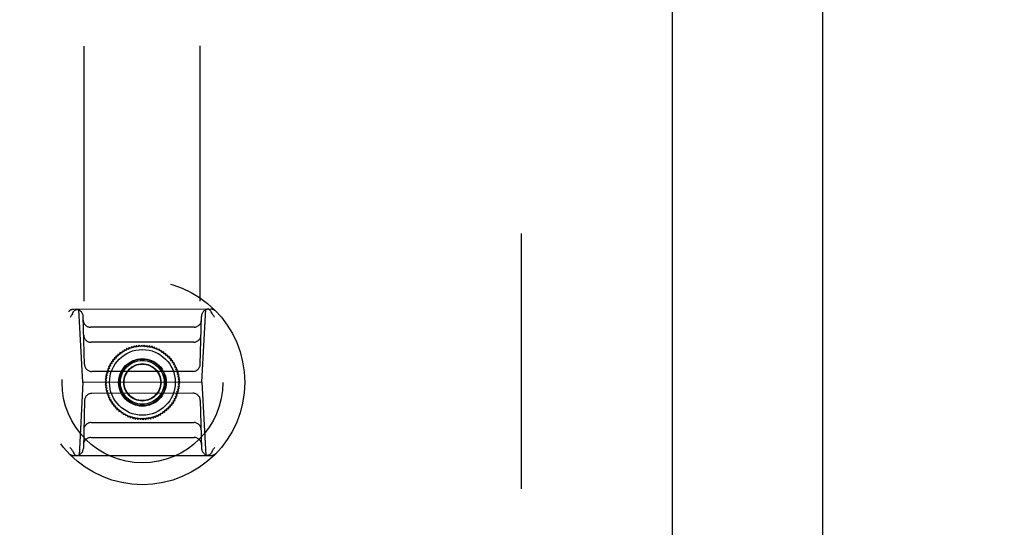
# Model space of a CAD drawing. Header units: inches. Extents: x 0 to 250, y 0 to 162.
# Tile 24 of 44: x 107.63 to 112.94, y 93.31 to 96.04. Entities that reach past the tile are written whole.
import ezdxf

# ---------------------------------------------------------------- set-up
doc = ezdxf.new("R2010")
doc.units = ezdxf.units.IN
doc.header["$LTSCALE"] = 13.75
doc.header["$MEASUREMENT"] = 0
doc.linetypes.add('HIDDEN', pattern=[0.2, 0.1, -0.1])
doc.layers.get('0').update_dxf_attribs({"linetype": 'CONTINUOUS'})
for name, color, linetype in [('02___PRT_ALL_AXES', 7, 'CONTINUOUS'), ('DEFAULT_2', 8, 'HIDDEN'), ('DIMENSIONS', 7, 'CONTINUOUS')]:
    doc.layers.add(name, color=color, linetype=linetype)
doc.styles.get("Standard").update_dxf_attribs({"font": 'txt', "width": 0.8})
doc.dimstyles.new('DIMSTYLE_1', dxfattribs={"dimtxt": 1.102941, "dimasz": 1.470588, "dimexe": 0.09, "dimexo": 0.07, "dimgap": 0.0375, "dimtad": 0, "dimtih": 1, "dimtoh": 1, "dimzin": 4, "dimdsep": 46, "dimtxsty": 'Standard', "dimblk": '_FILLED', "dimblk1": '_FILLED', "dimblk2": '_FILLED', "dimcen": 0.09, "dimadec": 0, "dimazin": 0, "dimtfac": 1, "dimtofl": 0, "dimtmove": 0, "dimatfit": 3, "dimldrblk": '_FILLED', "dimfxl": 0, "dimtolj": 1, "dimtzin": 4, "dimarcsym": 0})

# ---------------------------------------------------------------- blocks, each defined once
blk = doc.blocks.new('_FILLED')
at = {"color": 0, "linetype": 'ByBlock'}
blk.add_solid([(0, 0), (-1, 0.2), (-1, -0.2)], dxfattribs=at)
blk = doc.blocks.new('*D13')
at = {"layer": 'DIMENSIONS', "color": 2, "linetype": 'Continuous'}
for p, q in [((107.5243, 74.1368), (104.5832, 74.1368)), ((111.1493, 74.1368), (114.1629, 74.1368))]:
    blk.add_line(p, q, dxfattribs=at)
at = {"layer": 'DIMENSIONS', "color": 2, "linetype": 'Continuous', "xscale": 1.4705882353, "yscale": 1.4705882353, "zscale": 1.4705882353}
blk.add_blockref('_FILLED', (107.5243, 74.1368), dxfattribs=at)
at = {"layer": 'DIMENSIONS', "color": 2, "linetype": 'Continuous', "xscale": 1.4705882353, "yscale": 1.4705882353, "zscale": 1.4705882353, "rotation": 180}
blk.add_blockref('_FILLED', (111.1493, 74.1368), dxfattribs=at)
at = {"layer": 'DIMENSIONS', "color": 2, "linetype": 'Continuous', "insert": (114.7144, 74.6883), "char_height": 1.10294, "width": 3.529412, "attachment_point": 1, "line_spacing_factor": 0.9}
blk.add_mtext('3.63', dxfattribs=at)

msp = doc.modelspace()

# ---------------------------------------------------------------- linework, layer by layer
at = {"color": 3, "linetype": 'Continuous'}
for p, q in [((111.9618, 11.1904), (111.9618, 100.9824)), ((111.1493, 98.2324), (111.1493, 17.9404))]:
    msp.add_line(p, q, dxfattribs=at)
at = {"layer": '02___PRT_ALL_AXES', "color": 8, "linetype": 'HIDDEN'}
for p, q in [((108.0249, 58.7733), (107.9791, 97.2732)), ((108.6499, 58.774), (108.6041, 97.274))]:
    msp.add_line(p, q, dxfattribs=at)
at = {"layer": 'DEFAULT_2', "color": 8, "linetype": 'HIDDEN'}
for p, q in [((110.3368, 97.6384), (110.3368, 18.5344)), ((108.6642, 94.4802), (107.9256, 94.4794)), ((107.9745, 94.0857), (107.9534, 94.4794)), ((108.6162, 94.0865), (108.6364, 94.4802)), ((107.9834, 94.1831), (107.9763, 94.4411)), ((108.6071, 94.1839), (108.6135, 94.4418)), ((108.5737, 94.3837), (108.0163, 94.383)), ((108.5717, 94.303), (108.0185, 94.3023)), ((108.2101, 94.2683), (108.2076, 94.2578)), ((108.2198, 94.2635), (108.2101, 94.2683)), ((108.2231, 94.2738), (108.2198, 94.2635)), ((108.2324, 94.2683), (108.2231, 94.2738)), ((108.2363, 94.2784), (108.2324, 94.2683)), ((108.2452, 94.2723), (108.2363, 94.2784)), ((108.2499, 94.282), (108.2452, 94.2723)), ((108.2583, 94.2753), (108.2499, 94.282)), ((108.2637, 94.2847), (108.2583, 94.2753)), ((108.2716, 94.2775), (108.2637, 94.2847)), ((108.2776, 94.2864), (108.2716, 94.2775)), ((108.285, 94.2786), (108.2776, 94.2864)), ((108.2916, 94.2872), (108.285, 94.2786)), ((108.2985, 94.2789), (108.2916, 94.2872)), ((108.3056, 94.287), (108.2985, 94.2789)), ((108.3119, 94.2782), (108.3056, 94.287)), ((108.3196, 94.2857), (108.3119, 94.2782)), ((108.3253, 94.2766), (108.3196, 94.2857)), ((108.3335, 94.2836), (108.3253, 94.2766)), ((108.3385, 94.274), (108.3335, 94.2836)), ((108.3472, 94.2804), (108.3385, 94.274)), ((108.3515, 94.2706), (108.3472, 94.2804)), ((108.3606, 94.2763), (108.3515, 94.2706)), ((108.3642, 94.2662), (108.3606, 94.2763)), ((108.3737, 94.2713), (108.3642, 94.2662)), ((108.3766, 94.261), (108.3737, 94.2713)), ((108.1434, 94.2179), (108.1454, 94.2073)), ((108.1542, 94.2174), (108.1434, 94.2179)), ((108.153, 94.2281), (108.1542, 94.2174)), ((108.1637, 94.227), (108.153, 94.2281)), ((108.1632, 94.2377), (108.1637, 94.227)), ((108.1738, 94.2358), (108.1632, 94.2377)), ((108.1741, 94.2466), (108.1738, 94.2358)), ((108.1846, 94.2439), (108.1741, 94.2466)), ((108.1856, 94.2546), (108.1846, 94.2439)), ((108.1959, 94.2513), (108.1856, 94.2546)), ((108.1976, 94.2619), (108.1959, 94.2513)), ((108.2076, 94.2578), (108.1976, 94.2619)), ((108.3864, 94.2654), (108.3766, 94.261)), ((108.3886, 94.2549), (108.3864, 94.2654)), ((108.3987, 94.2586), (108.3886, 94.2549)), ((108.4002, 94.2479), (108.3987, 94.2586)), ((108.4105, 94.251), (108.4002, 94.2479)), ((108.4112, 94.2402), (108.4105, 94.251)), ((108.4217, 94.2425), (108.4112, 94.2402)), ((108.4217, 94.2318), (108.4217, 94.2425)), ((108.4323, 94.2333), (108.4217, 94.2318)), ((108.4315, 94.2226), (108.4323, 94.2333)), ((108.4423, 94.2234), (108.4315, 94.2226)), ((108.4407, 94.2128), (108.4423, 94.2234)), ((108.4515, 94.2128), (108.4407, 94.2128)), ((108.4492, 94.2023), (108.4515, 94.2128)), ((108.1178, 94.1612), (108.1075, 94.1579)), ((108.1234, 94.1734), (108.113, 94.1709)), ((108.113, 94.1709), (108.1178, 94.1612)), ((108.13, 94.1852), (108.1193, 94.1834)), ((108.1193, 94.1834), (108.1234, 94.1734)), ((108.1373, 94.1965), (108.1266, 94.1954)), ((108.1266, 94.1954), (108.13, 94.1852)), ((108.1454, 94.2073), (108.1346, 94.2069)), ((108.1346, 94.2069), (108.1373, 94.1965)), ((108.46, 94.2017), (108.4492, 94.2023)), ((108.4569, 94.1913), (108.46, 94.2017)), ((108.4676, 94.1899), (108.4569, 94.1913)), ((108.4639, 94.1798), (108.4676, 94.1899)), ((108.4744, 94.1776), (108.4639, 94.1798)), ((108.47, 94.1678), (108.4744, 94.1776)), ((108.4804, 94.1649), (108.47, 94.1678)), ((108.4753, 94.1554), (108.4804, 94.1649)), ((108.5678, 94.1455), (108.0228, 94.1448)), ((108.1039, 94.1094), (108.095, 94.1034)), ((108.106, 94.1227), (108.0967, 94.1173)), ((108.0967, 94.1173), (108.1039, 94.1094)), ((108.109, 94.1358), (108.0993, 94.1311)), ((108.0993, 94.1311), (108.106, 94.1227)), ((108.113, 94.1487), (108.103, 94.1447)), ((108.103, 94.1447), (108.109, 94.1358)), ((108.1075, 94.1579), (108.113, 94.1487)), ((108.4854, 94.1518), (108.4753, 94.1554)), ((108.4797, 94.1427), (108.4854, 94.1518)), ((108.4896, 94.1384), (108.4797, 94.1427)), ((108.4832, 94.1297), (108.4896, 94.1384)), ((108.4927, 94.1247), (108.4832, 94.1297)), ((108.4858, 94.1165), (108.4927, 94.1247)), ((108.4949, 94.1108), (108.4858, 94.1165)), ((108.4874, 94.1031), (108.4949, 94.1108)), ((107.9745, 94.0857), (107.9543, 93.692)), ((108.6162, 94.0865), (107.9745, 94.0857)), ((108.1028, 94.096), (108.0943, 94.0894)), ((108.0943, 94.0894), (108.1026, 94.0825)), ((108.1026, 94.0825), (108.0945, 94.0753)), ((108.0945, 94.0753), (108.1033, 94.0691)), ((108.095, 94.1034), (108.1028, 94.096)), ((108.1033, 94.0691), (108.0958, 94.0614)), ((108.0958, 94.0614), (108.1049, 94.0557)), ((108.1049, 94.0557), (108.098, 94.0475)), ((108.4847, 94.0495), (108.494, 94.0549)), ((108.4868, 94.0628), (108.4957, 94.0688)), ((108.494, 94.0549), (108.4868, 94.0628)), ((108.4962, 94.0969), (108.4874, 94.1031)), ((108.4879, 94.0762), (108.4964, 94.0828)), ((108.4957, 94.0688), (108.4879, 94.0762)), ((108.4881, 94.0897), (108.4962, 94.0969)), ((108.4964, 94.0828), (108.4881, 94.0897)), ((108.6162, 94.0865), (108.6373, 93.6928)), ((108.5679, 94.0274), (108.0229, 94.0267)), ((108.098, 94.0475), (108.1075, 94.0425)), ((108.1075, 94.0425), (108.1012, 94.0338)), ((108.1012, 94.0338), (108.111, 94.0295)), ((108.111, 94.0295), (108.1053, 94.0204)), ((108.1053, 94.0204), (108.1154, 94.0168)), ((108.1154, 94.0168), (108.1103, 94.0073)), ((108.1103, 94.0073), (108.1207, 94.0044)), ((108.1207, 94.0044), (108.1163, 93.9946)), ((108.4673, 93.9988), (108.4777, 94.0013)), ((108.4729, 94.011), (108.4832, 94.0143)), ((108.4777, 94.0013), (108.4729, 94.011)), ((108.4778, 94.0235), (108.4878, 94.0275)), ((108.4832, 94.0143), (108.4778, 94.0235)), ((108.4817, 94.0364), (108.4914, 94.0411)), ((108.4878, 94.0275), (108.4817, 94.0364)), ((108.4914, 94.0411), (108.4847, 94.0495)), ((107.9836, 93.9883), (107.9772, 93.7304)), ((108.1163, 93.9946), (108.1268, 93.9924)), ((108.1268, 93.9924), (108.1231, 93.9823)), ((108.1231, 93.9823), (108.1338, 93.9809)), ((108.1338, 93.9809), (108.1308, 93.9706)), ((108.1308, 93.9706), (108.1415, 93.9699)), ((108.1415, 93.9699), (108.1392, 93.9594)), ((108.1392, 93.9594), (108.15, 93.9594)), ((108.15, 93.9594), (108.1484, 93.9488)), ((108.1484, 93.9488), (108.1592, 93.9496)), ((108.1592, 93.9496), (108.1584, 93.9389)), ((108.4377, 93.9441), (108.4365, 93.9548)), ((108.4365, 93.9548), (108.4473, 93.9543)), ((108.4454, 93.9649), (108.4561, 93.9653)), ((108.4473, 93.9543), (108.4454, 93.9649)), ((108.4534, 93.9757), (108.4642, 93.9768)), ((108.4561, 93.9653), (108.4534, 93.9757)), ((108.4608, 93.987), (108.4714, 93.9888)), ((108.4642, 93.9768), (108.4608, 93.987)), ((108.4714, 93.9888), (108.4673, 93.9988)), ((108.6073, 93.9891), (108.6144, 93.7311)), ((108.1584, 93.9389), (108.169, 93.9404)), ((108.169, 93.9404), (108.169, 93.9297)), ((108.169, 93.9297), (108.1795, 93.932)), ((108.1795, 93.932), (108.1802, 93.9212)), ((108.1802, 93.9212), (108.1905, 93.9243)), ((108.1905, 93.9243), (108.192, 93.9136)), ((108.192, 93.9136), (108.2021, 93.9173)), ((108.2021, 93.9173), (108.2043, 93.9068)), ((108.2043, 93.9068), (108.2141, 93.9112)), ((108.2141, 93.9112), (108.217, 93.9009)), ((108.217, 93.9009), (108.2265, 93.906)), ((108.2265, 93.906), (108.2301, 93.8959)), ((108.2301, 93.8959), (108.2392, 93.9016)), ((108.2392, 93.9016), (108.2435, 93.8918)), ((108.2435, 93.8918), (108.2522, 93.8982)), ((108.2522, 93.8982), (108.2572, 93.8886)), ((108.2572, 93.8886), (108.2654, 93.8956)), ((108.2654, 93.8956), (108.2711, 93.8865)), ((108.3131, 93.8858), (108.3191, 93.8947)), ((108.3191, 93.8947), (108.3271, 93.8875)), ((108.3271, 93.8875), (108.3324, 93.8969)), ((108.3324, 93.8969), (108.3408, 93.8902)), ((108.3408, 93.8902), (108.3455, 93.8999)), ((108.3455, 93.8999), (108.3544, 93.8938)), ((108.3544, 93.8938), (108.3584, 93.9039)), ((108.3584, 93.9039), (108.3677, 93.8984)), ((108.3677, 93.8984), (108.3709, 93.9087)), ((108.3709, 93.9087), (108.3806, 93.9039)), ((108.3806, 93.9039), (108.3831, 93.9144)), ((108.3831, 93.9144), (108.3931, 93.9103)), ((108.3931, 93.9103), (108.3949, 93.9209)), ((108.3949, 93.9209), (108.4051, 93.9176)), ((108.4051, 93.9176), (108.4061, 93.9283)), ((108.4061, 93.9283), (108.4166, 93.9256)), ((108.4166, 93.9256), (108.4169, 93.9364)), ((108.4169, 93.9364), (108.4275, 93.9345)), ((108.4275, 93.9345), (108.427, 93.9452)), ((108.427, 93.9452), (108.4377, 93.9441)), ((108.019, 93.8692), (108.5722, 93.8699)), ((108.2711, 93.8865), (108.2788, 93.894)), ((108.2788, 93.894), (108.2851, 93.8853)), ((108.2851, 93.8853), (108.2922, 93.8933)), ((108.2922, 93.8933), (108.2991, 93.885)), ((108.2991, 93.885), (108.3057, 93.8936)), ((108.3057, 93.8936), (108.3131, 93.8858)), ((108.017, 93.7885), (108.5744, 93.7892)), ((107.9265, 93.692), (108.6652, 93.6928))]:
    msp.add_line(p, q, dxfattribs=at)
for points in [[(107.9193, 94.4558), (107.9211, 94.4608), (107.9235, 94.4654), (107.9263, 94.4695), (107.9295, 94.4729), (107.933, 94.4757), (107.9367, 94.4777), (107.9406, 94.479), (107.9446, 94.4794)], [(108.6705, 94.4567), (108.6687, 94.4617), (108.6663, 94.4663), (108.6635, 94.4704), (108.6603, 94.4738), (108.6568, 94.4766), (108.6531, 94.4786), (108.6491, 94.4798), (108.6452, 94.4802)], [(107.9182, 94.4537), (107.9161, 94.4509), (107.9139, 94.4479), (107.9118, 94.445), (107.9097, 94.4421), (107.9076, 94.4391), (107.9055, 94.4361)], [(107.9182, 94.4537), (107.9185, 94.454), (107.9187, 94.4544), (107.9189, 94.4547), (107.919, 94.4551), (107.9192, 94.4554), (107.9193, 94.4558)], [(108.6716, 94.4546), (108.6714, 94.4549), (108.6712, 94.4553), (108.671, 94.4556), (108.6708, 94.456), (108.6707, 94.4563), (108.6705, 94.4567)], [(108.6716, 94.4546), (108.6738, 94.4517), (108.6759, 94.4488), (108.6781, 94.4459), (108.6802, 94.443), (108.6823, 94.44), (108.6844, 94.437)], [(108.6725, 93.7185), (108.6746, 93.7214), (108.6768, 93.7243), (108.6789, 93.7272), (108.681, 93.7301), (108.6831, 93.7331), (108.6852, 93.7361)], [(107.9191, 93.7176), (107.917, 93.7205), (107.9148, 93.7234), (107.9127, 93.7263), (107.9105, 93.7292), (107.9084, 93.7322), (107.9063, 93.7352)], [(107.9191, 93.7176), (107.9194, 93.7173), (107.9196, 93.7169), (107.9197, 93.7166), (107.9199, 93.7162), (107.9201, 93.7159), (107.9202, 93.7155)], [(107.9202, 93.7155), (107.922, 93.7105), (107.9244, 93.7059), (107.9272, 93.7018), (107.9304, 93.6984), (107.9339, 93.6956), (107.9376, 93.6936), (107.9416, 93.6924), (107.9455, 93.692)], [(108.6714, 93.7164), (108.6696, 93.7114), (108.6672, 93.7068), (108.6644, 93.7027), (108.6612, 93.6993), (108.6577, 93.6965), (108.654, 93.6945), (108.6501, 93.6932), (108.6461, 93.6928)], [(108.6725, 93.7185), (108.6722, 93.7182), (108.672, 93.7178), (108.6719, 93.7175), (108.6717, 93.7171), (108.6715, 93.7168), (108.6714, 93.7164)]]:
    msp.add_lwpolyline(points, dxfattribs=at)
for radius in [0.5512, 0.4331, 0.1969, 0.1772, 0.128, 0.125, 0.1179, 0.1004, 0.0984]:
    msp.add_circle((108.2954, 94.0861), radius, dxfattribs=at)
for centre, start, end in [((107.9256, 94.44), 90.0681, 136.2551), ((107.937, 94.44), 1.5681, 90.0681), ((108.6529, 94.4409), 90.0681, 178.5681), ((108.6643, 94.4409), 43.8812, 90.0681), ((108.0162, 94.4224), 181.5681, 270.0681), ((108.5737, 94.423), 270.0681, 358.5681), ((108.0184, 94.3417), 181.5681, 270.0681), ((108.5717, 94.3423), 270.0681, 358.5681), ((108.0228, 94.1842), 181.5681, 270.0681), ((108.5677, 94.1849), 270.0681, 358.5681), ((108.023, 93.9874), 90.0681, 178.5681), ((108.568, 93.988), 1.5681, 90.0681), ((108.0191, 93.8299), 90.0681, 178.5681), ((108.5723, 93.8305), 1.5681, 90.0681), ((108.017, 93.7492), 90.0681, 178.5681), ((108.5745, 93.7498), 1.5681, 90.0681), ((107.9265, 93.7313), 223.8812, 270.0681), ((107.9378, 93.7313), 270.0681, 358.5681), ((108.6537, 93.7322), 181.5681, 270.0681), ((108.6651, 93.7322), 270.0681, 316.2551)]:
    msp.add_arc(centre, 0.0394, start, end, dxfattribs=at)

# ---------------------------------------------------------------- dimensions: what is measured, and where the dimension line sits
at = {"layer": 'DIMENSIONS', "color": 2, "linetype": 'Continuous'}
dim = msp.add_linear_dim(base=(111.1493337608, 74.1367889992), p1=(107.5243337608, 58.9614056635), p2=(111.1493337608, 98.2124056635), dimstyle='DIMSTYLE_1', dxfattribs=at)
dim.commit()
dim.dimension.update_dxf_attribs({"geometry": '*D13', "text_midpoint": (116.4790962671, 74.1367889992), "dimtype": 160})

doc.saveas('drawing.dxf')
